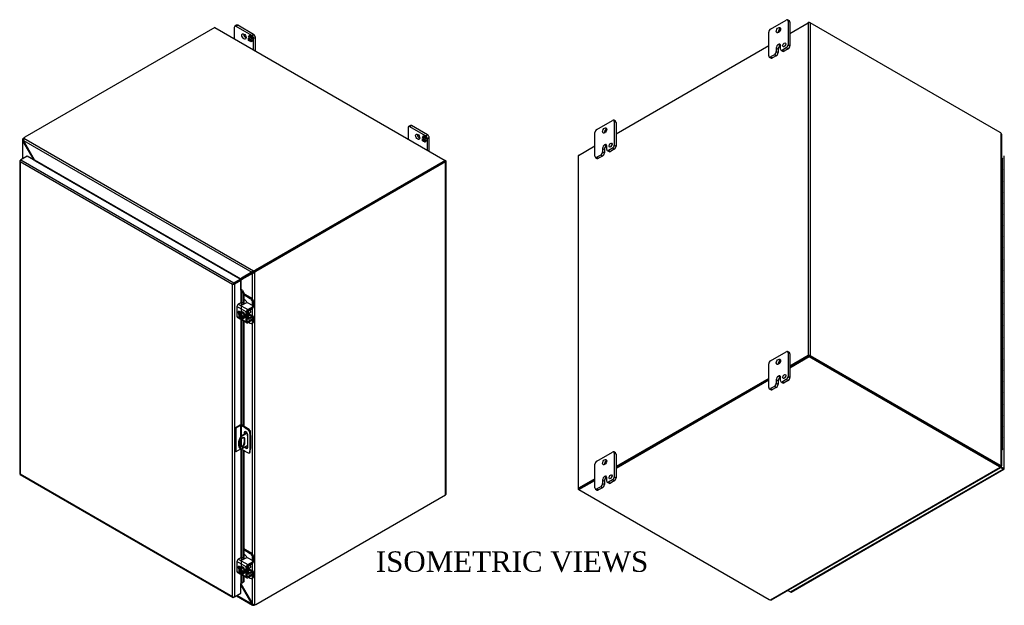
# Model space of a CAD drawing. Header units: inches. Extents: x 6 to 238, y 0 to 158.
# Tile 7 of 7: x 166 to 238, y 115 to 158. Entities that reach past the tile are written whole.
import ezdxf
from ezdxf.enums import TextEntityAlignment as Align

# ---------------------------------------------------------------- set-up
doc = ezdxf.new("R2010")
doc.units = ezdxf.units.IN
doc.header["$MEASUREMENT"] = 0
for name, color, linetype in [('COM40153-1', 7, 'CONTINUOUS'), ('COM40153-2', 7, 'CONTINUOUS'), ('COM42667', 7, 'CONTINUOUS'), ('COM42780', 7, 'CONTINUOUS'), ('COM48483', 7, 'CONTINUOUS'), ('COM48513', 7, 'CONTINUOUS'), ('COM71780-17', 7, 'CONTINUOUS'), ('DEFAULT', 7, 'CONTINUOUS'), ('FET07710', 7, 'CONTINUOUS'), ('HNG10620-26B', 7, 'CONTINUOUS'), ('HNG10620-26C', 7, 'CONTINUOUS'), ('HNG10620-26P', 7, 'CONTINUOUS'), ('SCC19011', 7, 'CONTINUOUS'), ('WAF25035', 7, 'CONTINUOUS')]:
    doc.layers.add(name, color=color, linetype=linetype)
doc.styles.add('SEACAD_TIMES_NEW_ROMAN', font='times.ttf')

msp = doc.modelspace()

# ---------------------------------------------------------------- linework, layer by layer
at = {"layer": 'COM40153-1', "color": 7}
for p, q in [((182.334, 128.037), (181.888, 127.78)), ((181.888, 127.78), (181.939, 127.75)), ((182.361, 127.994), (181.939, 127.75)), ((182.551, 128.21), (182.567, 128.201)), ((182.599, 127.851), (182.599, 128.157)), ((181.87, 127.399), (181.87, 127.103)), ((182.394, 127.094), (181.939, 126.832)), ((182.128, 127.607), (182.179, 127.578)), ((182.128, 127.607), (182.128, 127.311)), ((182.128, 127.311), (182.179, 127.281)), ((182.179, 127.281), (182.179, 127.578)), ((181.864, 126.873), (181.915, 126.844))]:
    msp.add_line(p, q, dxfattribs=at)
for centre, major_axis, start_param, end_param in [((182.239, 127.523), (0.375, 0.65), 1.508132, 3.141593), ((182.29, 127.494), (0.375, 0.65), 1.508132, 3.204257), ((182.025, 127.489), (-0.109, -0.189), 2.356194, 5.497787), ((181.974, 127.518), (-0.109, -0.189), 2.356194, 2.906426), ((182.4, 127.864), (-0.0313, -0.0541), 4.139289, 6.283185), ((182.349, 127.893), (0.0312, 0.0541), 4.093609, 5.210881), ((182.4, 127.864), (-0.0313, -0.0541), 0, 0.63978), ((182.491, 128.157), (-0.108, 0), 2.529725, 3.926991), ((182.025, 127.192), (0.109, 0.189), 2.356194, 5.497787), ((181.974, 127.222), (0.109, 0.189), 3.37676, 5.497787)]:
    msp.add_ellipse(centre, major_axis=major_axis, ratio=0.57735, start_param=start_param, end_param=end_param, dxfattribs=at)
at = {"layer": 'COM40153-2', "color": 7}
for p, q in [((181.816, 128.598), (181.468, 128.397)), ((181.468, 128.397), (181.468, 126.662)), ((181.519, 128.367), (181.468, 128.397)), ((181.867, 128.568), (181.519, 128.367)), ((181.519, 128.367), (181.519, 126.632)), ((181.867, 128.568), (181.867, 127.744)), ((181.917, 128.568), (181.917, 127.797)), ((182.211, 128.399), (181.917, 128.568)), ((182.262, 128.428), (181.968, 128.598)), ((182.211, 128.399), (182.262, 128.428)), ((182.211, 128.399), (182.447, 128.239)), ((182.498, 128.268), (182.262, 128.428)), ((182.128, 128.028), (182.179, 128.057)), ((182.128, 128.028), (182.128, 127.919)), ((182.179, 127.948), (182.179, 128.057)), ((182.394, 126.977), (182.394, 127.875)), ((182.447, 128.239), (182.498, 128.268)), ((182.578, 128.129), (182.527, 128.099)), ((182.527, 128.099), (182.548, 127.815)), ((182.548, 127.815), (182.599, 127.844)), ((182.548, 127.815), (182.548, 126.858)), ((182.599, 127.844), (182.578, 128.129)), ((182.599, 127.844), (182.599, 126.888)), ((181.917, 127.555), (181.917, 127.023)), ((181.519, 126.632), (181.468, 126.662)), ((181.867, 126.833), (181.519, 126.632)), ((181.867, 126.872), (181.867, 126.833)), ((181.917, 126.842), (181.917, 126.833)), ((182.211, 126.664), (181.917, 126.833)), ((182.447, 126.551), (182.211, 126.664)), ((182.502, 126.549), (182.553, 126.578)), ((182.548, 126.858), (182.527, 126.598)), ((182.527, 126.598), (182.578, 126.627)), ((182.548, 126.858), (182.599, 126.888)), ((182.578, 126.627), (182.599, 126.888))]:
    msp.add_line(p, q, dxfattribs=at)
for centre, major_axis, start_param, end_param in [((181.892, 128.554), (-0.108, 0), 3.926991, 5.497787), ((181.892, 128.554), (-0.036, 0), 3.926991, 5.497787), ((182.261, 127.951), (0.094, -0.162), 0.785398, 3.926991), ((182.312, 127.981), (0.094, -0.162), 3.416574, 3.926991), ((182.439, 128.141), (0.063, -0.108), 0.872665, 2.268928), ((182.49, 128.171), (-0.063, 0.108), 4.014257, 5.410521), ((182.261, 127.053), (-0.094, 0.162), 1.73559, 3.926991), ((182.312, 127.083), (-0.094, 0.162), 1.73559, 2.866611), ((181.892, 126.818), (0.036, 0), 0.785398, 2.356194), ((182.439, 126.657), (-0.062, 0.108), 2.443461, 3.839724), ((182.49, 126.687), (-0.062, 0.108), 3.141593, 3.839724)]:
    msp.add_ellipse(centre, major_axis=major_axis, ratio=0.57735, start_param=start_param, end_param=end_param, dxfattribs=at)
at = {"layer": 'COM42667', "color": 7}
for p, q in [((182.29, 136.882), (181.604, 137.278)), ((181.604, 137.278), (181.604, 136.55)), ((181.886, 137.557), (181.705, 137.453)), ((181.705, 137.453), (182.391, 137.057)), ((182.247, 137.534), (182.064, 137.428)), ((182.391, 137.057), (182.732, 137.254)), ((182.391, 136.979), (182.732, 137.176)), ((182.732, 137.356), (182.424, 137.534)), ((182.732, 137.176), (182.732, 137.254)), ((182.769, 137.227), (182.769, 137.305)), ((181.604, 136.55), (181.859, 136.403)), ((181.634, 136.484), (182.32, 136.088)), ((181.892, 136.862), (181.798, 136.916)), ((181.908, 136.374), (182.29, 136.154)), ((182.29, 136.154), (182.29, 136.882)), ((182.357, 136.193), (182.357, 136.92)), ((182.732, 136.37), (182.391, 136.173)), ((182.716, 136.481), (182.732, 136.472)), ((182.732, 136.292), (182.732, 136.37)), ((182.769, 136.343), (182.769, 136.421)), ((182.391, 136.173), (182.357, 136.193)), ((182.732, 136.292), (182.391, 136.095)), ((182.29, 118.204), (181.604, 118.6)), ((181.604, 118.6), (181.604, 117.872)), ((181.886, 118.879), (181.705, 118.775)), ((181.705, 118.775), (182.391, 118.379)), ((182.247, 118.856), (182.064, 118.75)), ((182.391, 118.379), (182.732, 118.576)), ((182.391, 118.301), (182.732, 118.498)), ((182.732, 118.678), (182.424, 118.856)), ((182.732, 118.498), (182.732, 118.576)), ((182.769, 118.549), (182.769, 118.627)), ((181.604, 117.872), (181.859, 117.724)), ((181.634, 117.806), (182.32, 117.41)), ((181.892, 118.184), (181.798, 118.238)), ((181.908, 117.696), (182.29, 117.476)), ((182.29, 117.476), (182.29, 118.204)), ((182.357, 117.514), (182.357, 118.242)), ((182.732, 117.692), (182.391, 117.495)), ((182.732, 117.614), (182.391, 117.417)), ((182.716, 117.803), (182.732, 117.794)), ((182.732, 117.614), (182.732, 117.692)), ((182.769, 117.665), (182.769, 117.743)), ((182.391, 117.495), (182.357, 117.514))]:
    msp.add_line(p, q, dxfattribs=at)
for centre, major_axis, start_param, end_param in [((181.705, 137.336), (-0.071, -0.124), 3.926991, 5.497787), ((181.928, 137.533), (-0.06, 0), 3.141593, 5.497787), ((182.021, 137.453), (0.06, 0), 2.929457, 5.497787), ((182.335, 137.483), (0.125, 0), 0.785398, 2.356194), ((182.391, 136.94), (0.071, 0.124), 0.785398, 2.356194), ((182.644, 137.305), (-0.125, 0), 2.356194, 3.926991), ((182.644, 137.227), (-0.125, 0), 2.356194, 3.141593), ((181.705, 136.608), (0.071, 0.124), 2.356194, 3.141593), ((181.798, 136.802), (0.07, -0.122), 2.356194, 4.826451), ((181.865, 136.84), (0.07, -0.122), 3.6401, 4.826451), ((182.391, 136.94), (0.024, 0.0416), 0.785398, 2.356194), ((182.644, 136.421), (-0.125, 0), 2.356194, 3.926991), ((182.644, 136.343), (-0.125, 0), 2.356194, 3.141593), ((182.391, 136.212), (0.071, 0.124), 2.356194, 3.926991), ((182.391, 136.212), (0.024, 0.0416), 2.356194, 3.926991), ((181.705, 118.658), (-0.071, -0.124), 3.926991, 5.497787), ((181.928, 118.854), (-0.06, 0), 3.141593, 5.497787), ((182.021, 118.774), (0.06, 0), 2.929457, 5.497787), ((182.335, 118.805), (0.125, 0), 0.785398, 2.356194), ((182.391, 118.262), (0.071, 0.124), 0.785398, 2.356194), ((182.391, 118.262), (0.024, 0.0416), 0.785398, 2.356194), ((182.644, 118.627), (-0.125, 0), 2.356194, 3.926991), ((182.644, 118.549), (-0.125, 0), 2.356194, 3.141593), ((181.705, 117.93), (0.071, 0.124), 2.356194, 3.141593), ((181.798, 118.124), (0.07, -0.122), 2.356194, 4.826451), ((181.865, 118.162), (0.07, -0.122), 3.6401, 4.826451), ((182.644, 117.743), (-0.125, 0), 2.356194, 3.926991), ((182.644, 117.665), (-0.125, 0), 2.356194, 3.141593), ((182.391, 117.534), (0.071, 0.124), 2.356194, 3.926991), ((182.391, 117.534), (0.024, 0.0416), 2.356194, 3.926991)]:
    msp.add_ellipse(centre, major_axis=major_axis, ratio=0.57735, start_param=start_param, end_param=end_param, dxfattribs=at)
at = {"layer": 'COM42780', "color": 7}
for p, q in [((182.101, 138.228), (182.641, 137.916)), ((182.101, 138.15), (182.574, 137.877)), ((182.22, 137.725), (182.101, 137.793)), ((182.574, 137.877), (182.641, 137.916)), ((182.514, 137.01), (182.718, 137.132)), ((182.818, 137.61), (182.751, 137.571)), ((182.751, 137.342), (182.751, 137.571)), ((182.818, 137.306), (182.818, 137.61)), ((182.357, 136.46), (182.413, 136.427)), ((182.357, 136.411), (182.443, 136.362)), ((182.361, 136.942), (182.413, 136.912)), ((182.413, 136.427), (182.413, 136.912)), ((182.48, 136.466), (182.48, 136.951)), ((182.48, 136.465), (182.514, 136.446)), ((182.485, 136.695), (182.718, 136.56)), ((182.788, 136.566), (182.504, 136.73)), ((182.717, 136.482), (182.513, 136.368)), ((182.718, 136.56), (182.514, 136.446)), ((182.717, 136.482), (182.751, 136.462)), ((182.751, 136.459), (182.751, 136.462)), ((182.751, 136.158), (182.751, 136.306)), ((182.818, 136.197), (182.818, 136.501)), ((182.448, 136.128), (182.574, 136.056)), ((182.699, 136.044), (182.766, 136.082)), ((182.751, 136.158), (182.818, 136.197)), ((182.101, 119.55), (182.641, 119.238)), ((182.101, 119.472), (182.574, 119.199)), ((182.22, 119.046), (182.101, 119.115)), ((182.574, 119.199), (182.641, 119.238)), ((182.48, 117.788), (182.48, 118.273)), ((182.514, 118.331), (182.718, 118.454)), ((182.818, 118.932), (182.751, 118.893)), ((182.751, 118.664), (182.751, 118.893)), ((182.818, 118.628), (182.818, 118.932)), ((182.357, 117.782), (182.413, 117.749)), ((182.357, 117.733), (182.443, 117.684)), ((182.361, 118.264), (182.413, 118.234)), ((182.413, 117.749), (182.413, 118.234)), ((182.48, 117.787), (182.514, 117.768)), ((182.485, 118.017), (182.718, 117.882)), ((182.788, 117.888), (182.504, 118.052)), ((182.717, 117.804), (182.513, 117.69)), ((182.718, 117.882), (182.514, 117.768)), ((182.717, 117.803), (182.751, 117.784)), ((182.751, 117.78), (182.751, 117.784)), ((182.751, 117.48), (182.751, 117.628)), ((182.818, 117.519), (182.818, 117.823)), ((182.448, 117.45), (182.574, 117.378)), ((182.699, 117.365), (182.766, 117.404)), ((182.751, 117.48), (182.818, 117.519))]:
    msp.add_line(p, q, dxfattribs=at)
for centre, major_axis, start_param, end_param in [((182.574, 137.673), (0.125, -0.217), 0.785398, 2.356194), ((182.641, 137.712), (-0.125, 0.217), 3.926991, 5.497787), ((182.22, 137.52), (0.125, -0.217), 1.392108, 2.356194), ((182.717, 137.247), (-0.071, -0.124), 0.802851, 2.356194), ((182.514, 136.971), (-0.071, -0.124), 4.744903, 5.497787), ((182.514, 136.486), (0.071, 0.124), 2.356194, 3.909538), ((182.514, 136.971), (-0.024, -0.0416), 3.944444, 5.497787), ((182.371, 136.849), (0.097, -0.169), 0.133398, 1.437398), ((182.514, 136.486), (0.024, 0.0416), 2.356194, 3.909538), ((182.717, 136.442), (-0.024, -0.0416), 2.356194, 3.909538), ((182.717, 136.442), (-0.071, -0.124), 2.356194, 3.909538), ((182.574, 136.26), (-0.125, 0.217), 2.356194, 3.926991), ((182.641, 136.299), (-0.125, 0.217), 3.141593, 3.926991), ((182.22, 118.842), (0.125, -0.217), 1.392108, 2.356194), ((182.574, 118.995), (0.125, -0.217), 0.785398, 2.356194), ((182.641, 119.034), (-0.125, 0.217), 3.926991, 5.497787), ((182.514, 118.293), (-0.071, -0.124), 4.744903, 5.497787), ((182.514, 118.293), (-0.024, -0.0416), 3.944444, 5.497787), ((182.717, 118.569), (-0.072, -0.124), 0.802851, 2.356194), ((182.514, 117.808), (0.071, 0.124), 2.356194, 3.909538), ((182.371, 118.171), (0.097, -0.169), 0.133398, 1.437398), ((182.514, 117.808), (0.024, 0.0416), 2.356194, 3.909538), ((182.717, 117.764), (-0.024, -0.0416), 2.356194, 3.909538), ((182.717, 117.764), (-0.072, -0.124), 2.356194, 3.909538), ((182.574, 117.582), (-0.125, 0.217), 2.356194, 3.926991), ((182.641, 117.621), (-0.125, 0.217), 3.141593, 3.926991)]:
    msp.add_ellipse(centre, major_axis=major_axis, ratio=0.57735, start_param=start_param, end_param=end_param, dxfattribs=at)
at = {"layer": 'COM48483', "color": 7}
for p, q in [((222.101, 157.285), (223.439, 158.058)), ((223.439, 158.058), (223.439, 133.68)), ((223.592, 158.058), (223.592, 133.68)), ((237.498, 150.029), (223.592, 158.058)), ((209.373, 149.937), (220.555, 156.392)), ((165.894, 149.5), (165.894, 148.077)), ((165.967, 149.486), (165.897, 149.477)), ((165.977, 149.54), (165.926, 149.569)), ((165.975, 149.448), (165.926, 149.42)), ((165.926, 148.096), (165.926, 149.42)), ((166.745, 148.009), (165.926, 149.42)), ((166.009, 149.642), (166.06, 149.671)), ((166.009, 149.642), (166.017, 149.637)), ((237.581, 125.628), (237.581, 149.957)), ((237.613, 125.609), (237.613, 149.887)), ((206.621, 148.348), (207.827, 149.044)), ((166.745, 148.009), (166.787, 148.033)), ((166.745, 147.997), (166.745, 148.009)), ((196.835, 147.902), (182.929, 139.873)), ((196.886, 147.872), (182.98, 139.844)), ((196.886, 147.961), (196.86, 147.975)), ((196.886, 123.495), (196.886, 147.872)), ((196.917, 123.539), (196.917, 147.917)), ((206.589, 148.304), (206.589, 123.927)), ((206.621, 123.971), (206.621, 148.348)), ((181.859, 139.212), (181.847, 139.225)), ((182.744, 139.71), (181.924, 139.245)), ((181.924, 139.245), (181.975, 139.274)), ((181.924, 138.528), (181.924, 139.245)), ((181.975, 139.274), (182.777, 139.729)), ((182.774, 139.727), (182.744, 139.71)), ((182.744, 137.819), (182.744, 139.71)), ((182.795, 139.739), (182.812, 139.76)), ((182.812, 139.76), (182.797, 139.72)), ((182.846, 139.801), (182.896, 139.772)), ((182.896, 139.772), (182.896, 115.443)), ((182.929, 139.873), (182.98, 139.844)), ((182.744, 136.592), (182.744, 137.151)), ((182.744, 119.141), (182.744, 136.07)), ((223.439, 133.68), (222.101, 132.908)), ((223.49, 133.651), (222.101, 132.849)), ((223.541, 133.651), (237.447, 125.622)), ((223.592, 133.68), (237.498, 125.652)), ((220.555, 132.015), (209.373, 125.56)), ((220.555, 131.956), (209.373, 125.501)), ((237.498, 125.652), (237.447, 125.622)), ((237.53, 125.598), (237.581, 125.628)), ((237.567, 125.609), (237.581, 125.601)), ((237.581, 125.601), (237.567, 125.609)), ((237.578, 125.609), (237.61, 125.605)), ((207.827, 124.667), (206.621, 123.971)), ((207.827, 124.608), (206.672, 123.941)), ((182.98, 115.467), (196.886, 123.495)), ((206.646, 123.868), (206.621, 123.882)), ((182.744, 117.914), (182.744, 118.472)), ((181.924, 116.915), (181.924, 117.01)), ((181.924, 116.915), (182.744, 115.504)), ((182.744, 115.504), (182.744, 117.391))]:
    msp.add_line(p, q, dxfattribs=at)
for centre, radius, start, end in [((165.987, 149.499), 0.0932, 131.19977, 193.81269), ((166.027, 149.507), 0.134, 192.97371, 220.78619), ((166.048, 149.499), 0.0816, 150.13204, 189.53017), ((237.52, 149.887), 0.0932, 0.32324, 48.80023), ((181.99, 139.046), 0.229, 93.75033, 128.68625), ((182.167, 139.018), 0.332, 136.89283, 149.19959), ((182.733, 139.914), 0.205, 272.92874, 288.14046), ((182.728, 139.818), 0.102, 296.96779, 317.82647), ((182.727, 139.975), 0.264, 285.26553, 309.75554), ((182.567, 139.994), 0.339, 316.32066, 325.19466), ((237.574, 125.512), 0.0976, 87.60937, 112.65322), ((237.587, 125.663), 0.0618, 264.09963, 291.63394), ((181.715, 116.821), 0.229, 24.14881, 38.96871), ((182.893, 115.632), 0.197, 220.66567, 240.79687), ((182.871, 115.585), 0.144, 239.15655, 280.13914)]:
    msp.add_arc(centre, radius, start, end, dxfattribs=at)
for centre, major_axis, start_param, end_param in [((223.515, 158.014), (-0.108, 0), 3.926991, 5.497787), ((237.498, 149.825), (-0.125, 0.217), 5.006396, 5.497787), ((166.009, 149.438), (0.125, 0.217), 0.785398, 1.276789), ((196.809, 147.917), (-0.108, 0), 2.356194, 3.926991), ((206.697, 148.304), (0.108, 0), 2.356194, 3.141593), ((181.899, 139.17), (-0.108, 0), -1.068499, -1.002311), ((182.929, 139.669), (0.125, 0.217), 0.785398, 1.276789), ((182.98, 139.64), (0.125, 0.217), 0.785398, 1.276789), ((223.515, 133.636), (0.108, 0), 0.785398, 2.356194), ((237.447, 125.826), (0.125, -0.217), 5.497787, 5.989178), ((237.498, 125.856), (0.125, -0.217), 5.497787, 5.989178), ((196.809, 123.539), (-0.108, 0), 2.356194, 3.141593), ((206.697, 123.927), (0.108, 0), 2.356194, 3.926991), ((182.98, 115.671), (-0.125, -0.217), 0.294007, 0.785398)]:
    msp.add_ellipse(centre, major_axis=major_axis, ratio=0.57735, start_param=start_param, end_param=end_param, dxfattribs=at)
msp.add_open_spline([(237.581, 125.628), (237.582, 125.627), (237.586, 125.627), (237.59, 125.625), (237.594, 125.624), (237.597, 125.623), (237.6, 125.621), (237.603, 125.62), (237.605, 125.618), (237.607, 125.617), (237.61, 125.615), (237.612, 125.612), (237.613, 125.609), (237.612, 125.607), (237.611, 125.606), (237.61, 125.605)], degree=3, knots=[0, 0, 0, 0, 0.058839, 0.117335, 0.175479, 0.233264, 0.290679, 0.347718, 0.404373, 0.460635, 0.516498, 0.640635, 0.762642, 0.882451, 1, 1, 1, 1], dxfattribs=at)
at = {"layer": 'COM48513', "color": 7}
for p, q in [((223.515, 158.102), (223.439, 158.058)), ((223.515, 158.076), (223.515, 158.102)), ((223.515, 158.102), (223.592, 158.058)), ((179.992, 157.715), (166.06, 149.671)), ((179.992, 157.715), (196.86, 147.975)), ((165.975, 149.448), (182.695, 139.795)), ((166.787, 148.033), (165.975, 149.448)), ((165.998, 149.611), (182.825, 139.896)), ((166.787, 148.033), (181.883, 139.317)), ((166.813, 147.958), (166.814, 147.958)), ((166.814, 147.958), (181.805, 139.303)), ((166.815, 147.98), (166.821, 147.963)), ((196.86, 147.975), (182.929, 139.932)), ((196.86, 147.917), (182.929, 139.873)), ((196.86, 147.917), (196.86, 147.975)), ((182.929, 139.873), (182.929, 139.932)), ((181.805, 139.303), (181.804, 139.303)), ((181.812, 139.309), (181.816, 139.296)), ((182.695, 139.795), (181.883, 139.317)), ((181.883, 139.317), (181.933, 139.347)), ((182.729, 139.814), (181.933, 139.347)), ((182.725, 139.812), (182.695, 139.795)), ((182.773, 139.829), (182.73, 139.836)), ((182.773, 139.829), (182.746, 139.824)), ((182.825, 139.837), (182.825, 139.896)), ((222.101, 132.849), (223.515, 133.666)), ((222.101, 132.79), (223.515, 133.607)), ((223.515, 133.666), (223.515, 133.607)), ((223.515, 133.666), (237.447, 125.622)), ((223.515, 133.607), (237.447, 125.564)), ((209.373, 125.501), (220.555, 131.956)), ((209.373, 125.442), (220.555, 131.898)), ((220.682, 115.788), (237.509, 125.503)), ((220.758, 115.796), (237.541, 125.485)), ((237.447, 125.622), (237.447, 125.564)), ((237.509, 125.562), (237.509, 125.503)), ((237.532, 125.517), (237.518, 125.525)), ((237.518, 125.524), (237.532, 125.517)), ((237.524, 125.515), (237.543, 125.489)), ((206.646, 123.927), (207.827, 124.608)), ((206.646, 123.868), (207.827, 124.549)), ((206.646, 123.927), (206.646, 123.868)), ((206.646, 123.868), (220.578, 115.824)), ((181.888, 116.894), (181.924, 116.915)), ((181.888, 116.882), (182.695, 115.476)), ((182.695, 115.476), (181.592, 116.113)), ((181.56, 116.094), (182.748, 115.408)), ((182.744, 115.504), (182.695, 115.476)), ((182.773, 115.478), (182.73, 115.422)), ((182.825, 115.46), (182.825, 115.401))]:
    msp.add_line(p, q, dxfattribs=at)
for centre, radius, start, end in [((166.107, 149.518), 0.143, 139.62087, 181.08344), ((166.16, 149.513), 0.197, 179.20311, 199.33433), ((166.595, 147.895), 0.236, 16.82411, 35.57733), ((181.802, 139.685), 0.377, 271.53446, 282.37312), ((181.743, 139.474), 0.229, 296.22208, 326.24965), ((182.867, 139.683), 0.205, 131.85953, 147.07127), ((182.781, 139.726), 0.102, 102.17348, 123.03225), ((182.918, 139.646), 0.267, 110.36682, 134.6121), ((237.606, 125.567), 0.0976, 187.34678, 212.39063), ((237.484, 125.481), 0.0601, 7.97366, 36.2928), ((181.82, 116.885), 0.119, 48.64472, 60.26416), ((182.821, 115.52), 0.133, 199.12979, 227.1103), ((182.795, 115.49), 0.0937, 226.35517, 288.63237), ((182.825, 115.541), 0.0814, 230.42972, 269.90808), ((220.712, 115.877), 0.0937, 251.36763, 299.58129)]:
    msp.add_arc(centre, radius, start, end, dxfattribs=at)
for centre, major_axis, start_param, end_param in [((166.237, 149.569), (-0.25, 0), 5.497787, 5.989178), ((166.814, 147.988), (-0.018, -0.0312), 0.785398, 1.068499), ((182.752, 140.034), (0.25, 0), 5.006396, 5.497787), ((181.805, 139.333), (-0.018, -0.0312), 0.785398, 1.068499), ((182.752, 139.975), (0.25, 0), 5.006396, 5.497787), ((237.27, 125.52), (0.25, 0), 0.294007, 0.785398), ((237.27, 125.462), (0.25, 0), 0.294007, 0.785398), ((182.752, 115.539), (0.25, 0), 5.006396, 5.356212), ((220.755, 115.926), (-0.25, 0), 0.785398, 1.276789)]:
    msp.add_ellipse(centre, major_axis=major_axis, ratio=0.57735, start_param=start_param, end_param=end_param, dxfattribs=at)
for points, knots in [([(182.825, 139.837), (182.823, 139.837), (182.82, 139.837), (182.816, 139.836), (182.811, 139.836), (182.807, 139.835), (182.802, 139.834), (182.797, 139.834), (182.792, 139.832), (182.785, 139.831), (182.779, 139.83), (182.775, 139.829), (182.773, 139.829)], [0, 0, 0, 0, 0.078044, 0.157022, 0.236947, 0.317833, 0.399688, 0.482519, 0.608583, 0.736857, 0.867336, 1, 1, 1, 1]), ([(237.509, 125.562), (237.509, 125.561), (237.509, 125.56), (237.51, 125.557), (237.51, 125.556), (237.509, 125.554), (237.509, 125.554), (237.509, 125.554)], [0, 0, 0, 0, 0.078044, 0.1570215, 0.2369473, 0.3178332, 0.3180478, 0.3180478, 0.3180478, 0.3180478]), ([(237.509, 125.503), (237.514, 125.498), (237.519, 125.494), (237.527, 125.488), (237.531, 125.486), (237.537, 125.484), (237.539, 125.484), (237.542, 125.486), (237.543, 125.487), (237.543, 125.489)], [0, 0, 0, 0, 0.25, 0.25, 0.5, 0.5, 0.75, 0.75, 1, 1, 1, 1])]:
    msp.add_open_spline(points, degree=3, knots=knots, dxfattribs=at)
at = {"layer": 'COM71780-17', "color": 7}
for p, q in [((165.701, 147.94), (165.701, 125.029)), ((165.712, 147.913), (165.712, 147.913)), ((165.733, 147.984), (165.784, 148.014)), ((181.269, 138.897), (165.733, 147.867)), ((165.733, 147.867), (165.733, 125.014)), ((166.25, 148.283), (165.784, 148.014)), ((165.784, 148.014), (181.371, 139.014)), ((181.837, 139.283), (166.25, 148.283)), ((237.806, 125.416), (237.806, 148.327)), ((181.371, 139.014), (181.837, 139.283)), ((181.371, 138.956), (181.837, 139.225)), ((181.837, 139.224), (181.371, 138.955)), ((181.888, 139.195), (181.422, 138.926)), ((181.837, 139.283), (181.837, 139.225)), ((181.888, 139.195), (181.837, 139.224)), ((181.888, 138.481), (181.888, 139.195)), ((181.32, 138.926), (181.269, 138.897)), ((181.269, 116.044), (181.269, 138.897)), ((181.299, 138.914), (181.371, 138.956)), ((181.299, 138.914), (181.371, 138.955)), ((181.422, 138.926), (181.422, 116.014)), ((181.888, 138.481), (181.888, 137.558)), ((181.917, 138.487), (181.923, 138.528)), ((181.943, 138.449), (182.002, 138.473)), ((182.002, 138.473), (182.101, 138.25)), ((181.943, 138.449), (182.042, 138.226)), ((181.943, 136.886), (181.943, 138.449)), ((182.101, 138.25), (182.042, 138.226)), ((182.042, 138.226), (182.042, 137.42)), ((182.101, 138.25), (182.101, 137.45)), ((181.888, 136.864), (181.888, 136.859)), ((181.888, 136.337), (181.888, 128.616)), ((181.943, 128.608), (181.943, 136.306)), ((182.042, 136.249), (182.042, 128.555)), ((182.101, 136.214), (182.101, 128.521)), ((181.888, 126.839), (181.888, 118.88)), ((181.943, 118.208), (181.943, 126.818)), ((182.042, 126.761), (182.042, 118.742)), ((182.101, 126.727), (182.101, 118.772)), ((237.51, 125.554), (237.723, 125.431)), ((237.723, 125.43), (237.51, 125.554)), ((237.723, 125.372), (237.534, 125.481)), ((165.73, 124.979), (181.317, 115.98)), ((165.733, 125.014), (181.269, 116.044)), ((222.136, 116.372), (237.723, 125.372)), ((222.19, 116.367), (237.777, 125.366)), ((237.723, 125.431), (237.723, 125.43)), ((237.723, 125.431), (237.723, 125.431)), ((237.723, 125.431), (237.774, 125.401)), ((237.795, 125.389), (237.723, 125.431)), ((237.795, 125.389), (237.723, 125.43)), ((181.888, 118.186), (181.888, 118.181)), ((181.888, 117.659), (181.888, 116.998)), ((181.943, 117.024), (181.943, 117.628)), ((182.042, 117.57), (182.042, 117.083)), ((181.888, 116.284), (181.888, 116.998)), ((182.042, 117.083), (181.943, 117.024)), ((181.943, 117.024), (182.002, 117.048)), ((182.101, 117.107), (182.002, 117.048)), ((182.101, 117.107), (182.042, 117.083)), ((182.101, 117.536), (182.101, 117.107)), ((181.422, 116.014), (181.888, 116.284)), ((221.946, 116.482), (222.136, 116.372)), ((181.299, 116.002), (181.299, 116.002)), ((181.422, 116.014), (181.371, 115.985))]:
    msp.add_line(p, q, dxfattribs=at)
for centre, radius, start, end in [((181.838, 138.404), 0.114, 23.27341, 46.5882), ((181.87, 138.368), 0.169, 38.39682, 71.6578), ((182.19, 116.674), 0.429, 125.20447, 129.63899), ((181.988, 116.948), 0.088, 117.4412, 127.50152)]:
    msp.add_arc(centre, radius, start, end, dxfattribs=at)
for centre, major_axis, ratio, start_param, end_param in [((165.809, 147.94), (0.108, 0), 0.57735, 2.356194, 3.587154), ((165.784, 147.926), (0.054, 0.0935), 0.57735, 0.785398, 2.016358), ((165.809, 147.911), (-0.076, 0.132), 0.577982, 1.231508, 1.571345), ((165.809, 147.911), (-0.076, 0.132), 0.577982, 1.230411, 1.570248), ((181.346, 138.941), (-0.108, -0.062), 0.000948, -1.124689, -0.784852), ((181.346, 138.941), (-0.108, -0.062), 0.000948, 0.784852, 1.124689), ((181.371, 138.926), (0.054, 0.0935), 0.57735, 0.785398, 2.016358), ((181.346, 138.97), (0.108, 0), 0.57735, 4.266828, 5.497787), ((181.346, 138.941), (0.036, 0.0208), 0.000948, 0.785944, 2.356741), ((181.346, 138.941), (0.036, 0.0207), 0.000948, 3.926445, 5.497241), ((181.914, 138.466), (0.108, 0), 0.57735, 1.48353, 1.808737), ((181.914, 138.466), (0.036, 0), 0.57735, 1.48353, 2.356194), ((165.809, 125.029), (0.108, 0), 0.57735, 3.141593, 3.587154), ((165.809, 125.058), (-0.108, -0.062), 0.000948, 0.445015, 0.784852), ((165.809, 125.058), (-0.108, -0.062), 0.000948, -0.784852, -0.445015), ((165.784, 125.073), (0.054, 0.0935), 0.57735, 2.696031, 3.141593), ((237.698, 125.445), (-0.036, 0.0207), 0.000948, 2.356741, 3.927537), ((237.698, 125.445), (-0.036, 0.0208), 0.000948, 2.355648, 3.926445), ((237.723, 125.46), (-0.054, 0.0935), 0.57735, 2.356194, 3.587154), ((237.698, 125.445), (0.108, -0.062), 0.000948, -0.784852, -0.445015), ((237.698, 125.445), (0.108, -0.062), 0.000948, 0.445015, 0.784852), ((237.698, 125.416), (-0.108, 0), 0.57735, 2.696031, 3.141593), ((181.914, 116.983), (-0.036, 0), 0.57735, 4.625123, 5.497787), ((222.136, 116.461), (-0.054, 0.0935), 0.57735, 2.356194, 3.141593), ((181.346, 116.088), (0.076, -0.132), 0.577982, 4.712938, 5.052774), ((181.346, 116.088), (0.076, -0.132), 0.577982, 4.71184, 5.051677), ((181.346, 116.059), (0.108, 0), 0.57735, 4.266828, 5.497787), ((181.371, 116.073), (0.054, 0.0935), 0.57735, 2.696031, 3.926991)]:
    msp.add_ellipse(centre, major_axis=major_axis, ratio=ratio, start_param=start_param, end_param=end_param, dxfattribs=at)
at = {"layer": 'FET07710', "color": 7}
for p, q in [((220.687, 157.599), (221.836, 158.262)), ((222.062, 158.195), (221.93, 158.272)), ((221.969, 158.186), (221.969, 156.451)), ((222.101, 158.11), (221.969, 158.186)), ((222.101, 158.11), (222.101, 156.374)), ((181.406, 157.722), (181.406, 156.898)), ((181.577, 157.884), (181.445, 157.808)), ((181.671, 157.875), (181.538, 157.799)), ((182.687, 157.135), (181.538, 157.799)), ((182.82, 157.212), (181.671, 157.875)), ((182.687, 157.135), (182.82, 157.212)), ((220.555, 155.634), (220.555, 157.369)), ((182.459, 157.018), (182.546, 157.141)), ((182.473, 157.026), (182.459, 157.018)), ((182.505, 156.992), (182.459, 157.018)), ((182.459, 156.765), (182.459, 156.938)), ((182.459, 156.938), (182.505, 156.912)), ((182.473, 156.773), (182.459, 156.765)), ((182.536, 156.721), (182.459, 156.765)), ((182.473, 157.026), (182.505, 157.071)), ((182.505, 157.008), (182.473, 157.026)), ((182.473, 156.773), (182.473, 156.93)), ((182.544, 156.732), (182.473, 156.773)), ((182.519, 157.086), (182.505, 157.078)), ((182.574, 157.038), (182.505, 157.078)), ((182.505, 157.078), (182.505, 156.992)), ((182.505, 156.912), (182.505, 156.826)), ((182.505, 156.826), (182.574, 156.786)), ((182.513, 157.083), (182.552, 157.138)), ((182.588, 157.046), (182.519, 157.086)), ((182.568, 156.766), (182.536, 156.721)), ((182.546, 157.141), (182.623, 157.097)), ((182.582, 156.774), (182.568, 156.766)), ((182.568, 156.702), (182.568, 156.766)), ((182.582, 156.711), (182.568, 156.702)), ((182.645, 156.658), (182.568, 156.702)), ((182.588, 157.046), (182.574, 157.038)), ((182.574, 156.952), (182.574, 157.038)), ((182.588, 156.96), (182.574, 156.952)), ((182.617, 156.927), (182.574, 156.952)), ((182.574, 156.786), (182.574, 156.872)), ((182.574, 156.872), (182.617, 156.848)), ((182.588, 156.794), (182.574, 156.786)), ((182.582, 156.711), (182.582, 156.774)), ((182.653, 156.67), (182.582, 156.711)), ((182.588, 156.96), (182.588, 157.046)), ((182.617, 156.943), (182.588, 156.96)), ((182.588, 156.794), (182.588, 156.864)), ((182.631, 157.022), (182.617, 157.014)), ((182.686, 156.974), (182.617, 157.014)), ((182.617, 157.014), (182.617, 156.927)), ((182.617, 156.848), (182.617, 156.761)), ((182.617, 156.761), (182.686, 156.721)), ((182.623, 157.097), (182.623, 157.033)), ((182.623, 157.033), (182.655, 157.078)), ((182.637, 157.041), (182.623, 157.033)), ((182.7, 156.982), (182.631, 157.022)), ((182.637, 157.041), (182.661, 157.075)), ((182.732, 156.781), (182.645, 156.658)), ((182.655, 157.078), (182.732, 157.034)), ((182.7, 156.982), (182.686, 156.974)), ((182.686, 156.887), (182.686, 156.974)), ((182.7, 156.895), (182.686, 156.887)), ((182.732, 156.861), (182.686, 156.887)), ((182.686, 156.721), (182.686, 156.808)), ((182.686, 156.808), (182.732, 156.781)), ((182.692, 156.724), (182.686, 156.721)), ((182.7, 156.895), (182.7, 156.982)), ((182.732, 156.877), (182.7, 156.895)), ((182.7, 156.736), (182.7, 156.799)), ((182.732, 157.034), (182.732, 156.861)), ((182.952, 156.982), (182.82, 156.906)), ((182.82, 156.082), (182.82, 156.906)), ((182.952, 156.005), (182.952, 156.982)), ((221.107, 156.209), (221.107, 155.954)), ((221.107, 156.209), (221.24, 156.132)), ((221.107, 155.954), (221.24, 155.877)), ((221.24, 156.132), (221.24, 155.877)), ((221.262, 156.476), (221.262, 156.476)), ((221.262, 156.476), (221.394, 156.4)), ((221.262, 156.476), (221.394, 156.399)), ((221.394, 156.4), (221.394, 156.399)), ((221.416, 156.132), (221.416, 156.387)), ((221.455, 156.046), (221.587, 155.97)), ((221.836, 156.221), (221.549, 156.055)), ((221.549, 156.055), (221.681, 155.979)), ((221.968, 156.145), (221.681, 155.979)), ((221.968, 156.145), (221.836, 156.221)), ((221.969, 156.451), (222.101, 156.374)), ((220.593, 155.549), (220.726, 155.472)), ((220.975, 155.724), (220.687, 155.558)), ((220.687, 155.558), (220.819, 155.481)), ((221.107, 155.648), (220.819, 155.481)), ((221.107, 155.648), (220.975, 155.724)), ((207.959, 150.251), (209.108, 150.914)), ((209.334, 150.847), (209.202, 150.923)), ((209.241, 150.837), (209.241, 149.102)), ((209.373, 150.761), (209.241, 150.837)), ((209.373, 150.761), (209.373, 149.026)), ((194.134, 150.374), (194.134, 149.55)), ((194.305, 150.536), (194.173, 150.46)), ((194.399, 150.527), (194.266, 150.45)), ((195.415, 149.787), (194.266, 150.45)), ((195.548, 149.863), (194.399, 150.527)), ((207.827, 148.286), (207.827, 150.021)), ((195.187, 149.67), (195.274, 149.793)), ((195.201, 149.678), (195.187, 149.67)), ((195.233, 149.643), (195.187, 149.67)), ((195.187, 149.417), (195.187, 149.59)), ((195.187, 149.59), (195.233, 149.564)), ((195.201, 149.425), (195.187, 149.417)), ((195.264, 149.372), (195.187, 149.417)), ((195.201, 149.678), (195.233, 149.722)), ((195.233, 149.659), (195.201, 149.678)), ((195.201, 149.425), (195.201, 149.582)), ((195.272, 149.384), (195.201, 149.425)), ((195.247, 149.738), (195.233, 149.73)), ((195.302, 149.69), (195.233, 149.73)), ((195.233, 149.73), (195.233, 149.643)), ((195.233, 149.564), (195.233, 149.477)), ((195.233, 149.477), (195.302, 149.437)), ((195.241, 149.735), (195.28, 149.789)), ((195.316, 149.698), (195.247, 149.738)), ((195.296, 149.417), (195.264, 149.372)), ((195.274, 149.793), (195.351, 149.748)), ((195.31, 149.425), (195.296, 149.417)), ((195.296, 149.354), (195.296, 149.417)), ((195.31, 149.362), (195.296, 149.354)), ((195.373, 149.309), (195.296, 149.354)), ((195.316, 149.698), (195.302, 149.69)), ((195.302, 149.603), (195.302, 149.69)), ((195.316, 149.611), (195.302, 149.603)), ((195.345, 149.579), (195.302, 149.603)), ((195.302, 149.437), (195.302, 149.524)), ((195.302, 149.524), (195.345, 149.499)), ((195.316, 149.445), (195.302, 149.437)), ((195.31, 149.362), (195.31, 149.425)), ((195.381, 149.321), (195.31, 149.362)), ((195.316, 149.611), (195.316, 149.698)), ((195.345, 149.595), (195.316, 149.611)), ((195.316, 149.445), (195.316, 149.515)), ((195.359, 149.673), (195.345, 149.665)), ((195.414, 149.625), (195.345, 149.665)), ((195.345, 149.665), (195.345, 149.579)), ((195.345, 149.499), (195.345, 149.413)), ((195.345, 149.413), (195.414, 149.373)), ((195.351, 149.748), (195.351, 149.685)), ((195.351, 149.685), (195.383, 149.73)), ((195.365, 149.693), (195.351, 149.685)), ((195.428, 149.633), (195.359, 149.673)), ((195.365, 149.693), (195.389, 149.726)), ((195.46, 149.433), (195.373, 149.309)), ((195.383, 149.73), (195.46, 149.686)), ((195.428, 149.633), (195.414, 149.625)), ((195.414, 149.539), (195.414, 149.625)), ((195.428, 149.547), (195.414, 149.539)), ((195.46, 149.512), (195.414, 149.539)), ((195.414, 149.373), (195.414, 149.459)), ((195.414, 149.459), (195.46, 149.433)), ((195.42, 149.376), (195.414, 149.373)), ((195.415, 149.787), (195.548, 149.863)), ((195.428, 149.547), (195.428, 149.633)), ((195.46, 149.529), (195.428, 149.547)), ((195.428, 149.388), (195.428, 149.451)), ((195.46, 149.686), (195.46, 149.512)), ((195.68, 149.634), (195.548, 149.557)), ((195.548, 148.733), (195.548, 149.557)), ((195.68, 148.657), (195.68, 149.634)), ((208.38, 148.86), (208.38, 148.605)), ((208.38, 148.86), (208.512, 148.784)), ((208.38, 148.605), (208.512, 148.529)), ((208.512, 148.784), (208.512, 148.529)), ((208.534, 149.127), (208.534, 149.127)), ((208.534, 149.127), (208.666, 149.051)), ((208.534, 149.127), (208.666, 149.051)), ((208.666, 149.051), (208.666, 149.051)), ((208.688, 148.783), (208.688, 149.038)), ((208.727, 148.697), (208.859, 148.621)), ((209.108, 148.873), (208.821, 148.707)), ((208.821, 148.707), (208.953, 148.63)), ((209.24, 148.796), (208.953, 148.63)), ((209.24, 148.796), (209.108, 148.873)), ((209.241, 149.102), (209.373, 149.026)), ((207.865, 148.2), (207.998, 148.124)), ((208.247, 148.375), (207.959, 148.209)), ((207.959, 148.209), (208.091, 148.133)), ((208.379, 148.299), (208.091, 148.133)), ((208.379, 148.299), (208.247, 148.375)), ((220.687, 133.308), (221.836, 133.972)), ((222.062, 133.905), (221.93, 133.981)), ((221.969, 133.895), (221.969, 132.16)), ((222.101, 133.819), (221.969, 133.895)), ((222.101, 133.819), (222.101, 132.084)), ((220.555, 131.344), (220.555, 133.079)), ((221.262, 132.185), (221.262, 132.185)), ((221.262, 132.185), (221.394, 132.109)), ((221.262, 132.185), (221.394, 132.109)), ((221.394, 132.109), (221.394, 132.109)), ((221.416, 131.841), (221.416, 132.096)), ((221.969, 132.16), (222.101, 132.084)), ((220.593, 131.258), (220.726, 131.181)), ((220.975, 131.433), (220.687, 131.267)), ((220.687, 131.267), (220.819, 131.191)), ((221.107, 131.357), (220.819, 131.191)), ((221.107, 131.357), (220.975, 131.433)), ((221.107, 131.918), (221.107, 131.663)), ((221.107, 131.918), (221.24, 131.842)), ((221.107, 131.663), (221.24, 131.586)), ((221.24, 131.842), (221.24, 131.586)), ((221.455, 131.755), (221.587, 131.679)), ((221.836, 131.93), (221.549, 131.764)), ((221.549, 131.764), (221.681, 131.688)), ((221.968, 131.854), (221.681, 131.688)), ((221.968, 131.854), (221.836, 131.93)), ((207.959, 125.96), (209.108, 126.623)), ((209.334, 126.556), (209.202, 126.632)), ((209.241, 126.547), (209.241, 124.812)), ((209.373, 126.47), (209.241, 126.547)), ((209.373, 126.47), (209.373, 124.735)), ((207.827, 123.995), (207.827, 125.73)), ((208.534, 124.837), (208.534, 124.837)), ((208.534, 124.837), (208.666, 124.76)), ((208.534, 124.837), (208.666, 124.76)), ((208.666, 124.76), (208.666, 124.76)), ((209.241, 124.812), (209.373, 124.735)), ((208.247, 124.085), (207.959, 123.919)), ((208.379, 124.008), (208.247, 124.085)), ((208.38, 124.57), (208.38, 124.314)), ((208.38, 124.57), (208.512, 124.493)), ((208.38, 124.314), (208.512, 124.238)), ((208.512, 124.493), (208.512, 124.238)), ((208.688, 124.493), (208.688, 124.748)), ((208.727, 124.407), (208.859, 124.33)), ((209.108, 124.582), (208.821, 124.416)), ((208.821, 124.416), (208.953, 124.34)), ((209.24, 124.506), (208.953, 124.34)), ((209.24, 124.506), (209.108, 124.582)), ((207.865, 123.909), (207.998, 123.833)), ((207.959, 123.919), (208.091, 123.842)), ((208.379, 124.008), (208.091, 123.842))]:
    msp.add_line(p, q, dxfattribs=at)
for centre, major_axis, start_param, end_param in [((221.836, 158.109), (-0.094, -0.162), 2.356194, 3.926991), ((221.968, 158.033), (-0.094, -0.162), 2.356194, 3.141593), ((181.538, 157.646), (0.094, -0.162), 2.356194, 3.926991), ((181.671, 157.722), (0.094, -0.162), 2.356194, 3.141593), ((182.245, 157.135), (-0.109, 0.189), 0.649107, 2.492486), ((182.82, 157.059), (-0.094, 0.162), 3.926991, 5.497787), ((220.687, 157.446), (0.094, 0.162), 0.785398, 2.356194), ((221.394, 157.446), (0.109, 0.189), 0.649107, 2.492486), ((182.687, 156.982), (0.094, -0.162), 0.785398, 2.356194), ((221.262, 156.298), (-0.109, -0.189), 2.356194, 3.926991), ((220.975, 155.877), (-0.094, -0.162), 0.785398, 2.356194), ((221.262, 156.298), (0.109, 0.189), 0.785398, 2.356194), ((221.107, 155.801), (0.094, 0.162), 3.926991, 5.497787), ((221.394, 156.221), (0.109, 0.189), 0.785398, 2.356194), ((221.394, 156.222), (-0.109, -0.189), 3.793313, 3.926991), ((221.549, 156.208), (0.094, 0.162), 2.356194, 3.926991), ((221.681, 156.132), (0.094, 0.162), 3.141593, 3.926991), ((221.825, 156.368), (0.078, 0.135), 1.008936, 2.132657), ((221.836, 156.374), (-0.094, -0.162), 0.785398, 2.356194), ((221.968, 156.298), (0.094, 0.162), 3.926991, 5.497787), ((220.687, 155.711), (0.094, 0.162), 2.356194, 3.926991), ((220.819, 155.635), (0.094, 0.162), 3.141593, 3.926991), ((209.108, 150.761), (-0.094, -0.162), 2.356194, 3.926991), ((209.24, 150.685), (-0.094, -0.162), 2.356194, 3.141593), ((194.266, 150.297), (0.094, -0.162), 2.356194, 3.926991), ((194.399, 150.374), (0.094, -0.162), 2.356194, 3.141593), ((207.959, 150.097), (0.094, 0.162), 0.785398, 2.356194), ((208.666, 150.098), (0.109, 0.189), 0.649107, 2.492486), ((194.973, 149.787), (-0.109, 0.189), 0.649107, 2.492486), ((195.415, 149.634), (0.094, -0.162), 0.785398, 2.356194), ((195.548, 149.71), (-0.094, 0.162), 3.926991, 5.497787), ((208.247, 148.529), (-0.094, -0.162), 0.785398, 2.356194), ((208.534, 148.949), (0.109, 0.189), 0.785398, 2.356194), ((208.666, 148.873), (0.109, 0.189), 0.785398, 2.356194), ((208.534, 148.949), (-0.109, -0.189), 2.356194, 3.926991), ((208.666, 148.873), (-0.109, -0.189), 3.793313, 3.926991), ((208.821, 148.86), (0.094, 0.162), 2.356194, 3.926991), ((208.953, 148.784), (0.094, 0.162), 3.141593, 3.926991), ((209.097, 149.02), (0.078, 0.135), 1.008936, 2.132657), ((209.108, 149.026), (-0.094, -0.162), 0.785398, 2.356194), ((209.24, 148.949), (0.094, 0.162), 3.926991, 5.497787), ((207.959, 148.362), (0.094, 0.162), 2.356194, 3.926991), ((208.091, 148.286), (0.094, 0.162), 3.141593, 3.926991), ((208.379, 148.452), (0.094, 0.162), 3.926991, 5.497787), ((221.836, 133.819), (-0.094, -0.162), 2.356194, 3.926991), ((221.968, 133.742), (-0.094, -0.162), 2.356194, 3.141593), ((220.687, 133.155), (0.094, 0.162), 0.785398, 2.356194), ((221.394, 133.155), (0.109, 0.189), 0.649107, 2.492486), ((221.262, 132.007), (0.109, 0.189), 0.785398, 2.356194), ((221.394, 131.931), (0.109, 0.189), 0.785398, 2.356194), ((221.262, 132.007), (-0.109, -0.189), 2.356194, 3.926991), ((221.394, 131.931), (-0.109, -0.189), 3.793313, 3.926991), ((221.825, 132.077), (0.078, 0.135), 1.008936, 2.132657), ((221.836, 132.084), (-0.094, -0.162), 0.785398, 2.356194), ((221.968, 132.007), (0.094, 0.162), 3.926991, 5.497787), ((220.687, 131.42), (0.094, 0.162), 2.356194, 3.926991), ((220.975, 131.586), (-0.094, -0.162), 0.785398, 2.356194), ((221.107, 131.51), (0.094, 0.162), 3.926991, 5.497787), ((221.549, 131.918), (0.094, 0.162), 2.356194, 3.926991), ((221.681, 131.841), (0.094, 0.162), 3.141593, 3.926991), ((220.819, 131.344), (0.094, 0.162), 3.141593, 3.926991), ((209.108, 126.47), (-0.094, -0.162), 2.356194, 3.926991), ((209.24, 126.394), (-0.094, -0.162), 2.356194, 3.141593), ((207.959, 125.807), (0.094, 0.162), 0.785398, 2.356194), ((208.666, 125.807), (0.109, 0.189), 0.649107, 2.492486), ((208.534, 124.659), (0.109, 0.189), 0.785398, 2.356194), ((208.666, 124.582), (0.109, 0.189), 0.785398, 2.356194), ((208.534, 124.659), (-0.109, -0.189), 2.356194, 3.926991), ((208.666, 124.582), (-0.109, -0.189), 3.793313, 3.926991), ((209.097, 124.729), (0.078, 0.135), 1.008936, 2.132657), ((209.108, 124.735), (-0.094, -0.162), 0.785398, 2.356194), ((208.247, 124.238), (-0.094, -0.162), 0.785398, 2.356194), ((208.379, 124.161), (0.094, 0.162), 3.926991, 5.497787), ((208.821, 124.569), (0.094, 0.162), 2.356194, 3.926991), ((208.953, 124.493), (0.094, 0.162), 3.141593, 3.926991), ((209.24, 124.659), (0.094, 0.162), 3.926991, 5.497787), ((207.959, 124.072), (0.094, 0.162), 2.356194, 3.926991), ((208.091, 123.995), (0.094, 0.162), 3.141593, 3.926991)]:
    msp.add_ellipse(centre, major_axis=major_axis, ratio=0.57735, start_param=start_param, end_param=end_param, dxfattribs=at)
for centre, major_axis in [((182.113, 157.059), (-0.109, 0.189)), ((221.262, 157.522), (0.109, 0.189)), ((221.693, 156.444), (0.078, 0.135)), ((208.534, 150.174), (0.109, 0.189)), ((194.841, 149.71), (-0.109, 0.189)), ((208.965, 149.096), (0.078, 0.135)), ((221.262, 133.232), (0.109, 0.189)), ((221.693, 132.154), (0.078, 0.135)), ((208.534, 125.883), (0.109, 0.189)), ((208.965, 124.805), (0.078, 0.135))]:
    msp.add_ellipse(centre, major_axis=major_axis, ratio=0.57735, dxfattribs=at)
at = {"layer": 'HNG10620-26B', "color": 7}
for p, q in [((237.685, 146.444), (237.685, 147.26)), ((237.685, 144.811), (237.685, 145.627)), ((237.685, 143.178), (237.685, 143.994)), ((237.685, 141.545), (237.685, 142.361)), ((237.685, 139.912), (237.685, 140.728)), ((237.685, 138.279), (237.685, 139.095)), ((237.685, 136.646), (237.685, 137.462)), ((237.685, 135.013), (237.685, 135.829)), ((237.685, 133.38), (237.685, 134.196)), ((237.685, 131.747), (237.685, 132.563)), ((237.685, 130.114), (237.685, 130.93)), ((237.685, 128.481), (237.685, 129.297)), ((237.685, 126.848), (237.685, 127.664))]:
    msp.add_line(p, q, dxfattribs=at)
for centre, major_axis, start_param, end_param in [((237.532, 147.26), (-0.154, 0), 3.141593, 4.157881), ((237.532, 146.444), (-0.154, 0), 3.141593, 4.157881), ((237.532, 145.627), (-0.154, 0), 3.141593, 4.157881), ((237.532, 144.811), (-0.154, 0), 3.141593, 4.157881), ((237.532, 143.994), (-0.154, 0), 3.141593, 4.157881), ((237.532, 143.178), (-0.154, 0), 3.141593, 4.157881), ((237.532, 142.361), (-0.154, 0), 3.141593, 4.157881), ((237.532, 141.545), (-0.154, 0), 3.141593, 4.157881), ((237.532, 140.728), (-0.154, 0), 3.141593, 4.157881), ((237.532, 139.912), (-0.154, 0), 3.141593, 4.157881), ((237.532, 139.095), (-0.154, 0), 3.141593, 4.157881), ((237.532, 138.279), (-0.154, 0), 3.141593, 4.157881), ((237.532, 137.462), (-0.154, 0), 3.141593, 4.157881), ((237.532, 136.646), (-0.154, 0), 3.141593, 4.157881), ((237.532, 135.829), (-0.154, 0), 3.141593, 4.157881), ((237.532, 135.013), (-0.154, 0), 3.141593, 4.157881), ((237.532, 134.196), (-0.154, 0), 3.141593, 4.157881), ((237.532, 133.38), (-0.154, 0), 3.141593, 4.157881), ((237.532, 132.563), (-0.154, 0), 3.141593, 4.157881), ((237.532, 131.747), (-0.154, 0), 3.141593, 4.157881), ((237.532, 130.93), (-0.154, 0), 3.141593, 4.157881), ((237.532, 130.114), (-0.154, 0), 3.141593, 4.157881), ((237.532, 129.297), (-0.154, 0), 3.141593, 4.157881), ((237.532, 128.481), (-0.154, 0), 3.141593, 4.157881), ((237.532, 127.664), (-0.154, 0), 3.141593, 4.157881), ((237.532, 126.848), (-0.154, 0), 2.125304, 4.157881), ((237.532, 126.848), (-0.0938, 0), 2.612966, 3.670219)]:
    msp.add_ellipse(centre, major_axis=major_axis, ratio=0.57735, start_param=start_param, end_param=end_param, dxfattribs=at)
at = {"layer": 'HNG10620-26C', "color": 7}
for p, q in [((237.685, 147.26), (237.685, 148.077)), ((237.685, 145.627), (237.685, 146.444)), ((237.685, 143.994), (237.685, 144.811)), ((237.685, 142.361), (237.685, 143.178)), ((237.685, 140.728), (237.685, 141.545)), ((237.685, 139.095), (237.685, 139.912)), ((237.685, 137.462), (237.685, 138.279)), ((237.685, 135.829), (237.685, 136.646)), ((237.685, 134.196), (237.685, 135.013)), ((237.685, 132.563), (237.685, 133.38)), ((237.685, 130.93), (237.685, 131.747)), ((237.685, 129.297), (237.685, 130.114)), ((237.685, 127.664), (237.685, 128.481))]:
    msp.add_line(p, q, dxfattribs=at)
for centre in [(237.532, 148.077), (237.532, 147.26), (237.532, 146.444), (237.532, 145.627), (237.532, 144.811), (237.532, 143.994), (237.532, 143.178), (237.532, 142.361), (237.532, 141.545), (237.532, 140.728), (237.532, 139.912), (237.532, 139.095), (237.532, 138.279), (237.532, 137.462), (237.532, 136.646), (237.532, 135.829), (237.532, 135.013), (237.532, 134.196), (237.532, 133.38), (237.532, 132.563), (237.532, 131.747), (237.532, 130.93), (237.532, 130.114), (237.532, 129.297), (237.532, 128.481), (237.532, 127.664)]:
    msp.add_ellipse(centre, major_axis=(0.154, 0), ratio=0.57735, start_param=0, end_param=1.016289, dxfattribs=at)
at = {"layer": 'HNG10620-26P', "color": 7}
msp.add_ellipse((237.532, 126.848), major_axis=(-0.0938, 0), ratio=0.57735, start_param=2.612966, end_param=3.670219, dxfattribs=at)
at = {"layer": 'SCC19011', "color": 7}
for p, q in [((181.731, 136.745), (181.859, 136.819)), ((181.883, 136.765), (181.731, 136.745)), ((181.731, 136.745), (181.731, 136.683)), ((181.746, 136.675), (181.731, 136.683)), ((181.798, 136.667), (181.731, 136.628)), ((181.731, 136.628), (181.731, 136.567)), ((181.731, 136.628), (181.746, 136.62)), ((181.731, 136.567), (181.883, 136.371)), ((181.781, 136.687), (181.76, 136.675)), ((181.76, 136.62), (181.781, 136.632)), ((182.013, 136.554), (181.781, 136.687)), ((181.781, 136.632), (182.042, 136.481)), ((181.798, 136.677), (181.798, 136.667)), ((181.798, 136.667), (182.016, 136.541)), ((182.011, 136.839), (181.859, 136.819)), ((181.883, 136.765), (182.011, 136.839)), ((182.035, 136.569), (181.883, 136.765)), ((181.883, 136.371), (182.035, 136.391)), ((182.163, 136.643), (182.011, 136.839)), ((182.035, 136.508), (182.021, 136.516)), ((182.042, 136.481), (182.021, 136.469)), ((182.021, 136.461), (182.035, 136.452)), ((182.035, 136.569), (182.163, 136.643)), ((182.035, 136.508), (182.035, 136.569)), ((182.103, 136.547), (182.035, 136.508)), ((182.103, 136.491), (182.035, 136.452)), ((182.035, 136.391), (182.163, 136.465)), ((182.035, 136.391), (182.035, 136.452)), ((182.054, 136.519), (182.103, 136.491)), ((182.103, 136.491), (182.103, 136.547)), ((182.163, 136.465), (182.163, 136.643)), ((182.508, 136.788), (182.59, 136.835)), ((181.731, 118.066), (181.859, 118.14)), ((181.883, 118.087), (181.731, 118.066)), ((181.731, 118.066), (181.731, 118.005)), ((181.746, 117.997), (181.731, 118.005)), ((181.798, 117.989), (181.731, 117.95)), ((181.731, 117.95), (181.731, 117.889)), ((181.731, 117.95), (181.746, 117.941)), ((181.731, 117.889), (181.883, 117.693)), ((181.781, 118.009), (181.76, 117.997)), ((181.76, 117.941), (181.781, 117.954)), ((182.013, 117.875), (181.781, 118.009)), ((181.781, 117.954), (182.042, 117.803)), ((181.798, 117.999), (181.798, 117.989)), ((181.798, 117.989), (182.016, 117.863)), ((182.011, 118.16), (181.859, 118.14)), ((181.883, 118.087), (182.011, 118.16)), ((182.035, 117.891), (181.883, 118.087)), ((181.883, 117.693), (182.035, 117.713)), ((182.163, 117.965), (182.011, 118.16)), ((182.035, 117.83), (182.021, 117.838)), ((182.042, 117.803), (182.021, 117.791)), ((182.021, 117.783), (182.035, 117.774)), ((182.035, 117.891), (182.163, 117.965)), ((182.035, 117.83), (182.035, 117.891)), ((182.103, 117.869), (182.035, 117.83)), ((182.103, 117.813), (182.035, 117.774)), ((182.035, 117.713), (182.163, 117.787)), ((182.035, 117.713), (182.035, 117.774)), ((182.054, 117.841), (182.103, 117.813)), ((182.103, 117.813), (182.103, 117.869)), ((182.163, 117.787), (182.163, 117.965)), ((182.508, 118.11), (182.59, 118.157))]:
    msp.add_line(p, q, dxfattribs=at)
for centre, start, end in [((181.753, 136.689), 242.85249, 296.62296), ((181.753, 136.634), 242.85268, 296.62277), ((181.753, 118.011), 242.85249, 296.62296), ((181.753, 117.955), 242.85268, 296.62277)]:
    msp.add_arc(centre, 0.0158, start, end, dxfattribs=at)
for centre, major_axis, start_param, end_param in [((182.529, 136.941), (0.061, -0.106), 0, 2.159159), ((181.883, 136.568), (0.099, -0.171), 0.958412, 3.753977), ((181.883, 136.568), (-0.099, 0.171), 0.958412, 3.753977), ((181.89, 136.572), (0.094, -0.162), 3.141593, 3.744649), ((181.89, 136.572), (-0.094, 0.162), 0.96774, 3.141593), ((181.912, 136.584), (0.094, -0.162), 3.254972, 3.744649), ((181.912, 136.584), (-0.094, 0.162), 0.96774, 3.028213), ((182.529, 118.263), (0.061, -0.106), 0, 2.159159), ((181.883, 117.89), (0.099, -0.171), 0.958412, 3.753977), ((181.883, 117.89), (-0.099, 0.171), 0.958412, 3.753977), ((181.89, 117.894), (0.094, -0.162), 3.141593, 3.744649), ((181.89, 117.894), (-0.094, 0.162), 0.96774, 3.141593), ((181.912, 117.906), (0.094, -0.162), 3.254972, 3.744649), ((181.912, 117.906), (-0.094, 0.162), 0.96774, 3.028213)]:
    msp.add_ellipse(centre, major_axis=major_axis, ratio=0.57735, start_param=start_param, end_param=end_param, dxfattribs=at)
for points in [[(182.021, 136.469), (182.019, 136.468), (182.018, 136.466), (182.018, 136.463), (182.019, 136.462), (182.021, 136.461)], [(182.021, 117.791), (182.019, 117.79), (182.018, 117.788), (182.018, 117.785), (182.019, 117.784), (182.021, 117.783)]]:
    msp.add_open_spline(points, degree=3, knots=[0, 0, 0, 0, 0.5, 0.5, 1, 1, 1, 1], dxfattribs=at)
at = {"layer": 'WAF25035', "color": 7}
for p, q in [((181.918, 136.877), (181.886, 136.858)), ((182.136, 136.425), (182.168, 136.444)), ((181.918, 118.199), (181.886, 118.18)), ((182.136, 117.747), (182.168, 117.766))]:
    msp.add_line(p, q, dxfattribs=at)
for centre, start_param, end_param in [((182.011, 136.642), 0, 0.412589), ((182.011, 136.642), 2.729004, 6.283185), ((182.043, 136.66), 3.141593, 6.283185), ((182.011, 117.964), 0, 0.412589), ((182.011, 117.964), 2.729004, 6.283185), ((182.043, 117.982), 3.141593, 6.283185)]:
    msp.add_ellipse(centre, major_axis=(-0.125, 0.217), ratio=0.57735, start_param=start_param, end_param=end_param, dxfattribs=at)

# ---------------------------------------------------------------- texts
at = {"layer": 'DEFAULT', "color": 7, "style": 'SEACAD_TIMES_NEW_ROMAN'}
msp.add_text('ISOMETRIC VIEWS', height=1.5, dxfattribs=at).set_placement((191.779, 119.347), align=Align.TOP_LEFT)

doc.saveas('drawing.dxf')
